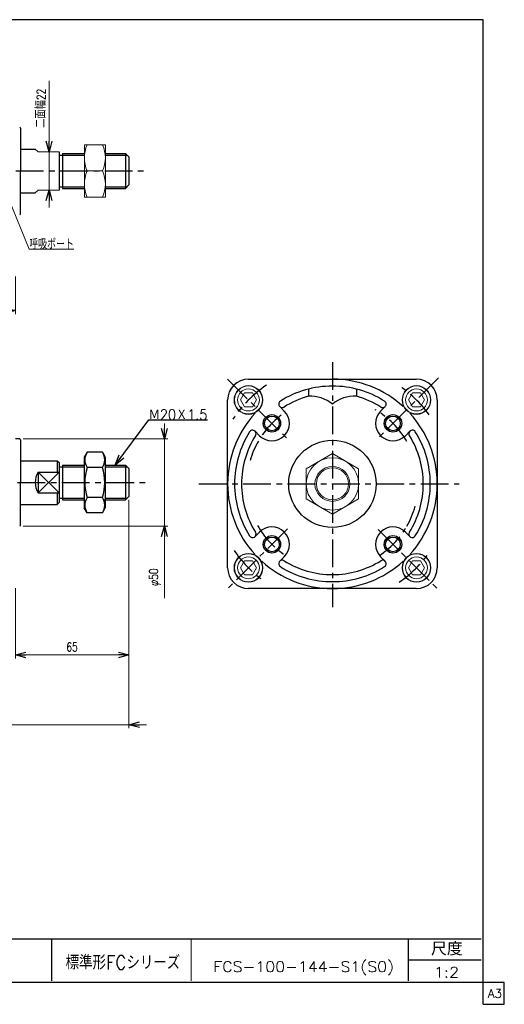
# Model space of a CAD drawing. Header units: millimetres. Extents: x -380 to 408, y -281 to 283.
# Tile 3 of 3: x 131 to 408, y -281 to 283. Entities that reach past the tile are written whole.
import ezdxf
from ezdxf.enums import TextEntityAlignment as Align

# ---------------------------------------------------------------- set-up
doc = ezdxf.new("R2010")
doc.units = ezdxf.units.MM
doc.header["$LTSCALE"] = 0.5
doc.linetypes.add('CENTER', pattern=[50.8, 31.75, -6.35, 6.35, -6.35])
doc.layers.add('ZUWAKU', color=7, linetype='Continuous')
doc.styles.add('FdaStyle0', font='txt.shx', dxfattribs={"width": 0.756757, "bigfont": 'bigfont'})
doc.dimstyles.new('DaDimRotatedStyle', dxfattribs={"dimtxt": 6, "dimasz": 6.000004, "dimexe": 2, "dimexo": 2, "dimgap": 2, "dimtad": 3, "dimdsep": 46, "dimtxsty": 'FdaStyle0', "dimblk1": 'OPEN30', "dimblk2": 'OPEN30', "dimsah": 1, "dimcen": 0.09, "dimclrd": 4, "dimclre": 4, "dimclrt": 4, "dimadec": 0, "dimazin": 2, "dimtfac": 1, "dimtdec": 4, "dimtmove": 0, "dimatfit": 0, "dimfxl": 1, "dimarcsym": 0})

# ---------------------------------------------------------------- blocks, each defined once
blk = doc.blocks.new('_OPEN30')
at = {"color": 0, "linetype": 'ByBlock', "lineweight": -2}
for p, q in [((-1, 0.267949), (0, 0)), ((0, 0), (-1, -0.267949)), ((0, 0), (-1, 0))]:
    blk.add_line(p, q, dxfattribs=at)
blk = doc.blocks.new('DC_GROUP_Φ100_3')
at = {"color": 4, "linetype": 'Continuous', "lineweight": 25}
for p, q in [((185.3, 28.34), (204.49, 54.21)), ((204.49, 54.21), (238.09, 54.21))]:
    blk.add_line(p, q, dxfattribs=at)
at = {"color": 4, "xscale": 6.000005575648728, "yscale": 5.999978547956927, "rotation": 233.4269690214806}
blk.add_blockref('_OPEN30', (185.3, 28.34), dxfattribs=at)
at = {"color": 4, "style": 'FdaStyle0', "width": 0.756757}
blk.add_text('Ｍ20Ｘ1.5', height=6, dxfattribs=at).set_placement((204.49, 54.21), (238.09, 54.21), align=Align.FIT)
blk = doc.blocks.new('DC_GROUP_Φ100_4')
at = {"color": 4, "linetype": 'Continuous', "lineweight": 13}
for p, q in [((259.26, 69.64), (256.95, 65.64)), ((263.88, 69.64), (259.26, 69.64)), ((266.19, 65.64), (263.88, 69.64)), ((256.95, 65.64), (259.26, 61.64)), ((263.88, 61.64), (266.19, 65.64)), ((259.26, 61.64), (263.88, 61.64))]:
    blk.add_line(p, q, dxfattribs=at)
for radius in [8.25, 8, 6.27]:
    blk.add_circle((261.57, 65.64), radius, dxfattribs=at)
blk = doc.blocks.new('DA_IMAGEDIMGROUP_1')
at = {"color": 4, "linetype": 'Continuous', "lineweight": 13}
for p, q in [((147.48, 248.49), (147.48, 207.8)), ((147.48, 185.8), (147.48, 207.8)), ((147.48, 175.8), (147.48, 185.8))]:
    blk.add_line(p, q, dxfattribs=at)
at = {"color": 4, "xscale": 6.000005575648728, "yscale": 5.999978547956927}
for p, rotation in [((147.48, 207.8), 270), ((147.48, 185.8), 90)]:
    blk.add_blockref('_OPEN30', p, dxfattribs=dict(at, rotation=rotation))
at = {"color": 4, "insert": (145.48, 221.49), "char_height": 5, "width": 31.25, "attachment_point": 7, "rotation": 90, "style": 'FdaStyle0'}
blk.add_mtext('\\T1.00;二面幅22', dxfattribs=at)
blk = doc.blocks.new('DC_GROUP_Φ100_5')
at = {"color": 4, "linetype": 'Continuous', "lineweight": 13}
for p, q in [((179.68, 211.8), (167.68, 211.8)), ((167.68, 211.8), (167.68, 181.8)), ((179.68, 181.8), (179.68, 211.8)), ((169.29, 196.8), (178.06, 196.8)), ((167.68, 181.8), (179.68, 181.8))]:
    blk.add_line(p, q, dxfattribs=at)
for centre, start, end in [((185.75, 204.3), 155.495, 204.505), ((161.61, 204.3), 335.495, 24.505), ((185.75, 189.3), 155.495, 204.505), ((161.61, 189.3), 335.495, 24.505)]:
    blk.add_arc(centre, 18.08, start, end, dxfattribs=at)
blk = doc.blocks.new('*D9')
at = {"color": 4, "linetype": 'Continuous', "lineweight": 13}
for p, q in [((114.17, 180.3), (114.17, 114.8)), ((128.17, 136.3), (128.17, 114.8)), ((114.17, 116.8), (128.17, 116.8))]:
    blk.add_line(p, q, dxfattribs=at)
at = {"color": 4, "xscale": 6.000005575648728, "yscale": 5.999978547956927}
for p, rotation in [((114.17, 116.8), 180), ((128.17, 116.8), 360)]:
    blk.add_blockref('_OPEN30', p, dxfattribs=dict(at, rotation=rotation))
at = {"color": 4, "insert": (121.17, 118.8), "char_height": 6, "width": 19.5, "attachment_point": 8, "style": 'FdaStyle0'}
blk.add_mtext('\\T1.00;14', dxfattribs=at)
blk = doc.blocks.new('DC_GROUP_Φ100_7')
at = {"color": 4, "linetype": 'Continuous', "lineweight": 13}
for p, q in [((119.49, 192.9), (136.11, 151.97)), ((136.11, 151.97), (161.71, 151.97))]:
    blk.add_line(p, q, dxfattribs=at)
at = {"color": 4, "xscale": 6.000005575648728, "yscale": 5.999978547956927, "rotation": 112.108149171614}
blk.add_blockref('_OPEN30', (119.49, 192.9), dxfattribs=at)
at = {"color": 4, "style": 'FdaStyle0', "width": 0.680851}
blk.add_text('呼吸ポート', height=6, dxfattribs=at).set_placement((136.11, 151.97), (161.71, 151.97), align=Align.FIT)
blk = doc.blocks.new('DC_GROUP_Φ100_11')
at = {"color": 4, "linetype": 'Continuous', "lineweight": 25}
for p, q in [((185.3, 28.34), (204.49, 54.21)), ((204.49, 54.21), (238.09, 54.21))]:
    blk.add_line(p, q, dxfattribs=at)
at = {"color": 4, "xscale": 6.000005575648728, "yscale": 5.999978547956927, "rotation": 233.4269690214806}
blk.add_blockref('_OPEN30', (185.3, 28.34), dxfattribs=at)
at = {"color": 4, "style": 'FdaStyle0', "width": 0.756757}
blk.add_text('Ｍ20Ｘ1.5', height=6, dxfattribs=at).set_placement((204.49, 54.21), (238.09, 54.21), align=Align.FIT)
blk = doc.blocks.new('DC_GROUP_Φ100_12')
at = {"color": 4, "linetype": 'Continuous', "lineweight": 13}
for p, q in [((259.26, 69.64), (256.95, 65.64)), ((263.88, 69.64), (259.26, 69.64)), ((266.19, 65.64), (263.88, 69.64)), ((256.95, 65.64), (259.26, 61.64)), ((263.88, 61.64), (266.19, 65.64)), ((259.26, 61.64), (263.88, 61.64))]:
    blk.add_line(p, q, dxfattribs=at)
for radius in [8.25, 8, 6.27]:
    blk.add_circle((261.57, 65.64), radius, dxfattribs=at)
blk = doc.blocks.new('DA_IMAGEDIMGROUP_2')
at = {"color": 4, "linetype": 'Continuous', "lineweight": 13}
for p, q in [((147.48, 248.49), (147.48, 207.8)), ((147.48, 185.8), (147.48, 207.8)), ((147.48, 175.8), (147.48, 185.8))]:
    blk.add_line(p, q, dxfattribs=at)
at = {"color": 4, "xscale": 6.000005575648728, "yscale": 5.999978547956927}
for p, rotation in [((147.48, 207.8), 270), ((147.48, 185.8), 90)]:
    blk.add_blockref('_OPEN30', p, dxfattribs=dict(at, rotation=rotation))
at = {"color": 4, "insert": (145.48, 221.49), "char_height": 5, "width": 31.25, "attachment_point": 7, "rotation": 90, "style": 'FdaStyle0'}
blk.add_mtext('\\T1.00;二面幅22', dxfattribs=at)
blk = doc.blocks.new('DC_GROUP_Φ100_14')
at = {"color": 4, "linetype": 'Continuous', "lineweight": 13}
for p, q in [((179.68, 211.8), (167.68, 211.8)), ((167.68, 211.8), (167.68, 181.8)), ((179.68, 181.8), (179.68, 211.8)), ((169.29, 196.8), (178.06, 196.8)), ((167.68, 181.8), (179.68, 181.8))]:
    blk.add_line(p, q, dxfattribs=at)
for centre, start, end in [((185.75, 204.3), 155.495, 204.505), ((161.61, 204.3), 335.495, 24.505), ((185.75, 189.3), 155.495, 204.505), ((161.61, 189.3), 335.495, 24.505)]:
    blk.add_arc(centre, 18.08, start, end, dxfattribs=at)
blk = doc.blocks.new('*D20')
at = {"color": 4, "linetype": 'Continuous', "lineweight": 13}
for p, q in [((114.17, 180.3), (114.17, 114.8)), ((128.17, 136.3), (128.17, 114.8)), ((114.17, 116.8), (128.17, 116.8))]:
    blk.add_line(p, q, dxfattribs=at)
at = {"color": 4, "xscale": 6.000005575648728, "yscale": 5.999978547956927}
for p, rotation in [((114.17, 116.8), 180), ((128.17, 116.8), 360)]:
    blk.add_blockref('_OPEN30', p, dxfattribs=dict(at, rotation=rotation))
at = {"color": 4, "insert": (121.17, 118.8), "char_height": 6, "width": 19.5, "attachment_point": 8, "style": 'FdaStyle0'}
blk.add_mtext('\\T1.00;14', dxfattribs=at)
blk = doc.blocks.new('DC_GROUP_Φ100_15')
at = {"color": 4, "linetype": 'Continuous', "lineweight": 13}
for p, q in [((119.49, 192.9), (136.11, 151.97)), ((136.11, 151.97), (161.71, 151.97))]:
    blk.add_line(p, q, dxfattribs=at)
at = {"color": 4, "xscale": 6.000005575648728, "yscale": 5.999978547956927, "rotation": 112.108149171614}
blk.add_blockref('_OPEN30', (119.49, 192.9), dxfattribs=at)
at = {"color": 4, "style": 'FdaStyle0', "width": 0.680851}
blk.add_text('呼吸ポート', height=6, dxfattribs=at).set_placement((136.11, 151.97), (161.71, 151.97), align=Align.FIT)
blk = doc.blocks.new('DC_GROUP_Φ100_19')
at = {"color": 4, "linetype": 'Continuous', "lineweight": 25}
for p, q in [((169.24, 35.66), (167.61, 32.84)), ((177.98, 35.66), (169.24, 35.66)), ((177.98, 35.66), (179.61, 32.84)), ((167.61, 32.84), (167.61, 3.84)), ((179.61, 32.84), (179.61, 3.84)), ((179.61, 32.84), (179.61, 3.84)), ((177.98, 27), (169.24, 27)), ((177.98, 9.68), (169.24, 9.68)), ((169.24, 1.02), (167.61, 3.84)), ((177.98, 1.02), (169.24, 1.02)), ((177.98, 1.02), (179.61, 3.84))]:
    blk.add_line(p, q, dxfattribs=at)
for centre, radius, start, end in [((175.57, 31.33), 7.67, 145.6111, 214.3889), ((171.65, 31.33), 7.67, 325.6111, 34.3889), ((196.56, 18.34), 28.66, 162.4111, 197.5889), ((150.66, 18.34), 28.66, 342.4111, 17.5889), ((175.57, 5.35), 7.67, 145.6111, 214.3889), ((171.65, 5.35), 7.67, 325.6111, 34.3889)]:
    blk.add_arc(centre, radius, start, end, dxfattribs=at)
blk = doc.blocks.new('DC_GROUP_Φ100_20')
at = {"color": 4, "linetype": 'Continuous', "lineweight": 13}
for p, q in [((259.26, -26.52), (256.95, -30.52)), ((263.88, -26.52), (259.26, -26.52)), ((266.19, -30.52), (263.88, -26.52)), ((256.95, -30.52), (259.26, -34.52)), ((263.88, -34.52), (266.19, -30.52)), ((259.26, -34.52), (263.88, -34.52))]:
    blk.add_line(p, q, dxfattribs=at)
for radius in [8.25, 8, 6.27]:
    blk.add_circle((261.57, -30.52), radius, dxfattribs=at)
blk = doc.blocks.new('DC_GROUP_Φ100_21')
at = {"color": 4, "linetype": 'Continuous', "lineweight": 13}
for p, q in [((355.43, -26.52), (353.12, -30.52)), ((360.05, -26.52), (355.43, -26.52)), ((362.36, -30.52), (360.05, -26.52)), ((353.12, -30.52), (355.43, -34.52)), ((360.05, -34.52), (362.36, -30.52)), ((355.43, -34.52), (360.05, -34.52))]:
    blk.add_line(p, q, dxfattribs=at)
for radius in [8.25, 8, 6.27]:
    blk.add_circle((357.74, -30.52), radius, dxfattribs=at)
blk = doc.blocks.new('DC_GROUP_Φ100_22')
at = {"color": 4, "linetype": 'Continuous', "lineweight": 13}
for p, q in [((355.43, 69.64), (353.12, 65.64)), ((360.05, 69.64), (355.43, 69.64)), ((362.36, 65.64), (360.05, 69.64)), ((353.12, 65.64), (355.43, 61.64)), ((360.05, 61.64), (362.36, 65.64)), ((355.43, 61.64), (360.05, 61.64))]:
    blk.add_line(p, q, dxfattribs=at)
for radius in [8.25, 8, 6.27]:
    blk.add_circle((357.74, 65.64), radius, dxfattribs=at)
blk = doc.blocks.new('DC_GROUP_Φ100_23')
at = {"color": 4, "linetype": 'Continuous', "lineweight": 13}
for p, q in [((309.65, 34.88), (294.65, 26.22)), ((324.65, 26.22), (309.65, 34.88)), ((294.65, 26.22), (294.65, 8.9)), ((324.65, 8.9), (324.65, 26.22)), ((294.65, 8.9), (309.65, 0.24)), ((309.65, 0.24), (324.65, 8.9))]:
    blk.add_line(p, q, dxfattribs=at)
for radius in [15, 10, 9.19]:
    blk.add_circle((309.65, 17.56), radius, dxfattribs=at)
blk = doc.blocks.new('DA_IMAGEDIMGROUP_3')
at = {"color": 4, "linetype": 'Continuous', "lineweight": 13}
for p, q in [((213.48, 52.18), (213.48, 43.34)), ((132.67, 43.34), (215.48, 43.34)), ((213.48, -6.66), (213.48, 43.34)), ((132.67, -6.66), (215.48, -6.66)), ((213.48, -47.9), (213.48, -6.66))]:
    blk.add_line(p, q, dxfattribs=at)
at = {"color": 4, "xscale": 6.000005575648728, "yscale": 5.999978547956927}
for p, rotation in [((213.48, 43.34), 270), ((213.48, -6.66), 90)]:
    blk.add_blockref('_OPEN30', p, dxfattribs=dict(at, rotation=rotation))
at = {"color": 4, "insert": (211.48, -30.9), "char_height": 5, "width": 21.25, "attachment_point": 9, "rotation": 90, "style": 'FdaStyle0'}
blk.add_mtext('\\T1.00;φ50', dxfattribs=at)
blk = doc.blocks.new('DA_IMAGEDIMGROUP_4')
at = {"color": 4, "linetype": 'Continuous', "lineweight": 13}
for p, q in [((193.17, 8.34), (193.17, -122.41)), ((-139.83, -42.16), (-139.83, -122.41)), ((-149.83, -120.41), (-139.83, -120.41)), ((-139.83, -120.41), (193.17, -120.41)), ((203.17, -120.41), (193.17, -120.41))]:
    blk.add_line(p, q, dxfattribs=at)
at = {"color": 4, "xscale": 6.000005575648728, "yscale": 5.999978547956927}
for p, rotation in [((-139.83, -120.41), 360), ((193.17, -120.41), 180)]:
    blk.add_blockref('_OPEN30', p, dxfattribs=dict(at, rotation=rotation))
at = {"color": 4, "insert": (26.67, -118.41), "char_height": 5, "width": 11.25, "attachment_point": 8, "style": 'FdaStyle0'}
blk.add_mtext('\\T1.00;B', dxfattribs=at)
blk = doc.blocks.new('*D34')
at = {"color": 4, "linetype": 'Continuous', "lineweight": 13}
for p, q in [((193.17, 8.34), (193.17, -82.39)), ((128.17, -42.16), (128.17, -82.39)), ((128.17, -80.39), (193.17, -80.39))]:
    blk.add_line(p, q, dxfattribs=at)
at = {"color": 4, "xscale": 6.000005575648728, "yscale": 5.999978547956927}
for p, rotation in [((128.17, -80.39), 180), ((193.17, -80.39), 360)]:
    blk.add_blockref('_OPEN30', p, dxfattribs=dict(at, rotation=rotation))
at = {"color": 4, "insert": (160.67, -78.39), "char_height": 5, "width": 16.25, "attachment_point": 8, "style": 'FdaStyle0'}
blk.add_mtext('\\T1.00;65', dxfattribs=at)
blk = doc.blocks.new('DC_GROUP_Φ100_26')
at = {"color": 4, "linetype": 'Continuous', "lineweight": 25}
for p, q in [((169.24, 35.66), (167.61, 32.84)), ((177.98, 35.66), (169.24, 35.66)), ((177.98, 35.66), (179.61, 32.84)), ((167.61, 32.84), (167.61, 3.84)), ((179.61, 32.84), (179.61, 3.84)), ((179.61, 32.84), (179.61, 3.84)), ((177.98, 27), (169.24, 27)), ((177.98, 9.68), (169.24, 9.68)), ((169.24, 1.02), (167.61, 3.84)), ((177.98, 1.02), (169.24, 1.02)), ((177.98, 1.02), (179.61, 3.84))]:
    blk.add_line(p, q, dxfattribs=at)
for centre, radius, start, end in [((175.57, 31.33), 7.67, 145.6111, 214.3889), ((171.65, 31.33), 7.67, 325.6111, 34.3889), ((196.56, 18.34), 28.66, 162.4111, 197.5889), ((150.66, 18.34), 28.66, 342.4111, 17.5889), ((175.57, 5.35), 7.67, 145.6111, 214.3889), ((171.65, 5.35), 7.67, 325.6111, 34.3889)]:
    blk.add_arc(centre, radius, start, end, dxfattribs=at)
blk = doc.blocks.new('DC_GROUP_Φ100_27')
at = {"color": 4, "linetype": 'Continuous', "lineweight": 13}
for p, q in [((259.26, -26.52), (256.95, -30.52)), ((263.88, -26.52), (259.26, -26.52)), ((266.19, -30.52), (263.88, -26.52)), ((256.95, -30.52), (259.26, -34.52)), ((263.88, -34.52), (266.19, -30.52)), ((259.26, -34.52), (263.88, -34.52))]:
    blk.add_line(p, q, dxfattribs=at)
for radius in [8.25, 8, 6.27]:
    blk.add_circle((261.57, -30.52), radius, dxfattribs=at)
blk = doc.blocks.new('DC_GROUP_Φ100_28')
at = {"color": 4, "linetype": 'Continuous', "lineweight": 13}
for p, q in [((355.43, -26.52), (353.12, -30.52)), ((360.05, -26.52), (355.43, -26.52)), ((362.36, -30.52), (360.05, -26.52)), ((353.12, -30.52), (355.43, -34.52)), ((360.05, -34.52), (362.36, -30.52)), ((355.43, -34.52), (360.05, -34.52))]:
    blk.add_line(p, q, dxfattribs=at)
for radius in [8.25, 8, 6.27]:
    blk.add_circle((357.74, -30.52), radius, dxfattribs=at)
blk = doc.blocks.new('DC_GROUP_Φ100_29')
at = {"color": 4, "linetype": 'Continuous', "lineweight": 13}
for p, q in [((355.43, 69.64), (353.12, 65.64)), ((360.05, 69.64), (355.43, 69.64)), ((362.36, 65.64), (360.05, 69.64)), ((353.12, 65.64), (355.43, 61.64)), ((360.05, 61.64), (362.36, 65.64)), ((355.43, 61.64), (360.05, 61.64))]:
    blk.add_line(p, q, dxfattribs=at)
for radius in [8.25, 8, 6.27]:
    blk.add_circle((357.74, 65.64), radius, dxfattribs=at)
blk = doc.blocks.new('DC_GROUP_Φ100_30')
at = {"color": 4, "linetype": 'Continuous', "lineweight": 13}
for p, q in [((309.65, 34.88), (294.65, 26.22)), ((324.65, 26.22), (309.65, 34.88)), ((294.65, 26.22), (294.65, 8.9)), ((324.65, 8.9), (324.65, 26.22)), ((294.65, 8.9), (309.65, 0.24)), ((309.65, 0.24), (324.65, 8.9))]:
    blk.add_line(p, q, dxfattribs=at)
for radius in [15, 10, 9.19]:
    blk.add_circle((309.65, 17.56), radius, dxfattribs=at)
blk = doc.blocks.new('DA_IMAGEDIMGROUP_5')
at = {"color": 4, "linetype": 'Continuous', "lineweight": 13}
for p, q in [((213.48, 52.18), (213.48, 43.34)), ((132.67, 43.34), (215.48, 43.34)), ((213.48, -6.66), (213.48, 43.34)), ((132.67, -6.66), (215.48, -6.66)), ((213.48, -47.9), (213.48, -6.66))]:
    blk.add_line(p, q, dxfattribs=at)
at = {"color": 4, "xscale": 6.000005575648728, "yscale": 5.999978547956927}
for p, rotation in [((213.48, 43.34), 270), ((213.48, -6.66), 90)]:
    blk.add_blockref('_OPEN30', p, dxfattribs=dict(at, rotation=rotation))
at = {"color": 4, "insert": (211.48, -30.9), "char_height": 5, "width": 21.25, "attachment_point": 9, "rotation": 90, "style": 'FdaStyle0'}
blk.add_mtext('\\T1.00;φ50', dxfattribs=at)
blk = doc.blocks.new('DA_IMAGEDIMGROUP_6')
at = {"color": 4, "linetype": 'Continuous', "lineweight": 13}
for p, q in [((193.17, 8.34), (193.17, -122.41)), ((-139.83, -42.16), (-139.83, -122.41)), ((-149.83, -120.41), (-139.83, -120.41)), ((-139.83, -120.41), (193.17, -120.41)), ((203.17, -120.41), (193.17, -120.41))]:
    blk.add_line(p, q, dxfattribs=at)
at = {"color": 4, "xscale": 6.000005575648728, "yscale": 5.999978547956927}
for p, rotation in [((-139.83, -120.41), 360), ((193.17, -120.41), 180)]:
    blk.add_blockref('_OPEN30', p, dxfattribs=dict(at, rotation=rotation))
at = {"color": 4, "insert": (26.67, -118.41), "char_height": 5, "width": 11.25, "attachment_point": 8, "style": 'FdaStyle0'}
blk.add_mtext('\\T1.00;B', dxfattribs=at)
blk = doc.blocks.new('*D47')
at = {"color": 4, "linetype": 'Continuous', "lineweight": 13}
for p, q in [((193.17, 8.34), (193.17, -82.39)), ((128.17, -42.16), (128.17, -82.39)), ((128.17, -80.39), (193.17, -80.39))]:
    blk.add_line(p, q, dxfattribs=at)
at = {"color": 4, "xscale": 6.000005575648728, "yscale": 5.999978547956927}
for p, rotation in [((128.17, -80.39), 180), ((193.17, -80.39), 360)]:
    blk.add_blockref('_OPEN30', p, dxfattribs=dict(at, rotation=rotation))
at = {"color": 4, "insert": (160.67, -78.39), "char_height": 5, "width": 16.25, "attachment_point": 8, "style": 'FdaStyle0'}
blk.add_mtext('\\T1.00;65', dxfattribs=at)

msp = doc.modelspace()

# ---------------------------------------------------------------- linework, layer by layer
at = {"color": 4, "linetype": 'Continuous', "lineweight": 25}
for p, q in [((131.168, 221.304), (131.168, 196.804)), ((131.168, 221.304), (131.168, 196.804)), ((131.168, 221.304), (131.168, 196.804)), ((131.168, 221.304), (131.168, 196.804)), ((131.168, 209.304), (139.595, 209.304)), ((131.168, 209.304), (139.595, 209.304)), ((153.168, 207.804), (153.168, 185.804)), ((153.168, 207.804), (153.168, 185.804)), ((153.168, 205.804), (155.168, 205.804)), ((153.168, 205.804), (155.168, 205.804)), ((155.168, 206.804), (155.168, 186.804)), ((155.168, 206.804), (167.61, 206.804)), ((155.168, 206.804), (155.168, 186.804)), ((155.168, 206.804), (167.61, 206.804)), ((155.168, 205.804), (167.61, 205.804)), ((155.168, 205.804), (167.61, 205.804)), ((179.61, 206.804), (191.168, 206.804)), ((179.61, 206.804), (191.168, 206.804)), ((179.61, 205.804), (192.168, 205.804)), ((179.61, 205.804), (192.168, 205.804)), ((193.168, 204.804), (191.168, 206.804)), ((191.168, 206.804), (191.168, 186.804)), ((193.168, 204.804), (191.168, 206.804)), ((191.168, 206.804), (191.168, 186.804)), ((193.168, 204.804), (193.168, 188.804)), ((193.168, 204.804), (193.168, 188.804)), ((131.168, 172.304), (131.168, 196.804)), ((131.168, 172.304), (131.168, 196.804)), ((153.168, 187.804), (155.168, 187.804)), ((153.168, 187.804), (155.168, 187.804)), ((155.168, 187.804), (167.61, 187.804)), ((155.168, 187.804), (167.61, 187.804)), ((155.168, 186.804), (167.61, 186.804)), ((155.168, 186.804), (167.61, 186.804)), ((179.61, 187.804), (192.168, 187.804)), ((179.61, 187.804), (192.168, 187.804)), ((179.677, 186.804), (191.168, 186.804)), ((179.677, 186.804), (191.168, 186.804)), ((193.168, 188.804), (191.168, 186.804)), ((193.168, 188.804), (191.168, 186.804)), ((131.168, 184.304), (139.595, 184.304)), ((131.168, 184.304), (139.595, 184.304)), ((261.654, 77.559), (309.654, 77.559)), ((261.654, 77.559), (309.654, 77.559)), ((309.9, 77.559), (357.654, 77.559)), ((309.9, 77.559), (357.654, 77.559)), ((295.954, 71.858), (295.954, 67.722)), ((295.954, 71.858), (295.954, 67.722)), ((323.354, 71.858), (323.354, 67.722)), ((323.354, 71.858), (323.354, 67.722)), ((249.654, 17.805), (249.654, 65.559)), ((249.654, 17.805), (249.654, 65.559)), ((369.654, 65.559), (369.654, 17.559)), ((369.654, 65.559), (369.654, 17.559)), ((279.496, 61.86), (282.077, 59.279)), ((279.496, 61.86), (282.077, 59.279)), ((339.812, 61.86), (337.231, 59.279)), ((339.812, 61.86), (337.231, 59.279)), ((265.354, 47.717), (267.935, 45.137)), ((265.354, 47.717), (267.935, 45.137)), ((353.954, 47.717), (351.373, 45.137)), ((353.954, 47.717), (351.373, 45.137)), ((130.668, 43.338), (128.168, 43.338)), ((130.668, 43.338), (128.168, 43.338)), ((130.668, 43.338), (128.168, 43.338)), ((130.668, 43.338), (128.168, 43.338)), ((131.168, 42.838), (131.168, 18.338)), ((131.168, 42.838), (131.168, 18.338)), ((131.168, 42.838), (131.168, 18.338)), ((131.168, 42.838), (131.168, 18.338)), ((131.168, 30.838), (152.168, 30.838)), ((131.168, 30.838), (152.168, 30.838)), ((152.168, 30.838), (153.168, 29.838)), ((152.168, 30.838), (152.168, 24.278)), ((152.168, 30.838), (153.168, 29.838)), ((152.168, 30.838), (152.168, 24.278)), ((153.168, 29.838), (153.168, 6.838)), ((153.168, 29.838), (153.168, 6.838)), ((155.168, 28.338), (167.61, 28.338)), ((155.168, 28.338), (167.61, 28.338)), ((155.168, 28.338), (155.168, 8.338)), ((155.168, 28.338), (155.168, 8.338)), ((179.61, 28.338), (191.168, 28.338)), ((179.61, 28.338), (191.168, 28.338)), ((193.168, 26.338), (191.168, 28.338)), ((193.168, 26.338), (191.168, 28.338)), ((191.168, 28.338), (191.168, 8.338)), ((191.168, 28.338), (191.168, 8.338)), ((141.168, 24.278), (153.168, 24.278)), ((141.168, 24.278), (153.168, 24.278)), ((141.168, 24.278), (141.168, 12.398)), ((141.168, 24.278), (153.168, 12.398)), ((153.168, 24.278), (141.168, 12.398)), ((141.168, 24.278), (141.168, 12.398)), ((141.168, 24.278), (153.168, 12.398)), ((153.168, 24.278), (141.168, 12.398)), ((153.168, 27.338), (155.168, 27.338)), ((153.168, 27.338), (155.168, 27.338)), ((155.168, 27.338), (167.61, 27.338)), ((155.168, 27.338), (167.61, 27.338)), ((179.61, 27.338), (192.168, 27.338)), ((179.61, 27.338), (192.168, 27.338)), ((193.168, 26.338), (193.168, 10.338)), ((193.168, 26.338), (193.168, 10.338)), ((131.168, -6.162), (131.168, 18.338)), ((131.168, -6.162), (131.168, 18.338)), ((249.654, -30.441), (249.654, 17.559)), ((249.654, -30.441), (249.654, 17.559)), ((369.654, 17.314), (369.654, -30.441)), ((369.654, 17.314), (369.654, -30.441)), ((141.168, 12.398), (153.168, 12.398)), ((141.168, 12.398), (153.168, 12.398)), ((152.168, 12.398), (152.168, 5.838)), ((152.168, 12.398), (152.168, 5.838)), ((131.168, 5.838), (152.168, 5.838)), ((131.168, 5.838), (152.168, 5.838)), ((152.168, 5.838), (153.168, 6.838)), ((152.168, 5.838), (153.168, 6.838)), ((153.168, 9.338), (155.168, 9.338)), ((153.168, 9.338), (155.168, 9.338)), ((155.168, 9.338), (167.61, 9.338)), ((155.168, 9.338), (167.61, 9.338)), ((155.168, 8.338), (167.61, 8.338)), ((155.168, 8.338), (167.61, 8.338)), ((178.714, 8.338), (191.168, 8.338)), ((178.714, 8.338), (191.168, 8.338)), ((179.61, 9.338), (192.168, 9.338)), ((179.61, 9.338), (192.168, 9.338)), ((193.168, 10.338), (191.168, 8.338)), ((193.168, 10.338), (191.168, 8.338)), ((265.354, -12.598), (267.935, -10.018)), ((265.354, -12.598), (267.935, -10.018)), ((353.954, -12.598), (351.373, -10.018)), ((353.954, -12.598), (351.373, -10.018)), ((279.496, -26.741), (282.077, -24.16)), ((279.496, -26.741), (282.077, -24.16)), ((339.812, -26.741), (337.231, -24.16)), ((339.812, -26.741), (337.231, -24.16)), ((309.409, -42.441), (261.654, -42.441)), ((309.409, -42.441), (261.654, -42.441)), ((357.654, -42.441), (309.654, -42.441)), ((357.654, -42.441), (309.654, -42.441))]:
    msp.add_line(p, q, dxfattribs=at)
at = {"color": 4, "linetype": 'Continuous', "lineweight": 13}
for p, q in [((141.168, 207.804), (139.595, 209.304)), ((141.168, 207.804), (139.595, 209.304)), ((153.168, 207.804), (141.168, 207.804)), ((153.168, 207.804), (141.168, 207.804)), ((141.168, 185.804), (139.595, 184.304)), ((141.168, 185.804), (139.595, 184.304)), ((153.168, 185.804), (141.168, 185.804)), ((153.168, 185.804), (141.168, 185.804))]:
    msp.add_line(p, q, dxfattribs=at)
at = {"color": 4, "linetype": 'CENTER', "lineweight": 25}
for p, q in [((-150.896, 196.804), (203.809, 196.804)), ((-150.896, 196.804), (203.809, 196.804)), ((309.654, 87.296), (309.654, -52.983)), ((309.654, 87.296), (309.654, -52.983)), ((249.627, 77.586), (284.117, 43.097)), ((249.627, 77.586), (284.117, 43.097)), ((370.324, 78.229), (335.657, 43.562)), ((370.324, 78.229), (335.657, 43.562)), ((-149.988, 18.338), (203.809, 18.338)), ((-149.988, 18.338), (203.809, 18.338)), ((233.184, 17.559), (382.096, 17.559)), ((233.184, 17.559), (382.096, 17.559)), ((283.877, -8.218), (249.654, -42.441)), ((283.877, -8.218), (249.654, -42.441)), ((335.729, -8.515), (369.654, -42.441)), ((335.729, -8.515), (369.654, -42.441))]:
    msp.add_line(p, q, dxfattribs=at)
at = {"color": 4, "linetype": 'Continuous', "lineweight": 25}
for centre, radius in [((275.006, 52.208), 5), ((275.006, 52.208), 5), ((275.006, 52.208), 4.2), ((275.006, 52.208), 4.2), ((344.302, 52.208), 5), ((344.302, 52.208), 5), ((344.302, 52.208), 4.2), ((344.302, 52.208), 4.2), ((309.654, 17.559), 25), ((309.654, 17.559), 25), ((275.006, -17.089), 5), ((275.006, -17.089), 5), ((275.006, -17.089), 4.2), ((275.006, -17.089), 4.2), ((344.302, -17.089), 5), ((344.302, -17.089), 5), ((344.302, -17.089), 4.2), ((344.302, -17.089), 4.2)]:
    msp.add_circle(centre, radius, dxfattribs=at)
for centre, radius, start, end in [((130.668, 221.304), 0.5, 360, 90), ((130.668, 221.304), 0.5, 360, 90), ((130.668, 221.304), 0.5, 360, 90), ((130.668, 221.304), 0.5, 360, 90), ((130.668, 172.304), 0.5, 270, 0), ((130.668, 172.304), 0.5, 270, 0), ((261.654, 65.559), 12, 90, 180), ((261.654, 65.559), 12, 90, 180), ((309.654, 17.559), 56, 90, 122.16041), ((309.654, 17.559), 56, 90, 122.16041), ((309.654, 17.559), 56, 57.83959, 90), ((309.654, 17.559), 56, 57.83959, 90), ((309.654, 17.559), 60, 47.57665, 89.76563), ((309.654, 17.559), 60, 47.57665, 89.76563), ((357.654, 65.559), 12, 0, 90), ((357.654, 65.559), 12, 0, 90), ((309.654, 17.559), 52, 105.27556, 122.16041), ((309.654, 17.559), 52, 105.27556, 122.16041), ((297.116, 47.756), 20, 51.01605, 93.32953), ((297.116, 47.756), 20, 51.01605, 93.32953), ((322.193, 47.756), 20, 86.67047, 128.98395), ((322.193, 47.756), 20, 86.67047, 128.98395), ((309.654, 17.559), 52, 57.83959, 74.72444), ((309.654, 17.559), 52, 57.83959, 74.72444), ((280.91, 63.274), 2, 122.16041, 302.16041), ((280.91, 63.274), 2, 122.16041, 302.16041), ((338.398, 63.274), 2, 237.83959, 57.83959), ((338.398, 63.274), 2, 237.83959, 57.83959), ((309.654, 17.559), 60, 137.57665, 179.76563), ((309.654, 17.559), 60, 137.57665, 179.76563), ((275.006, 52.208), 10, 225, 45), ((275.006, 52.208), 10, 225, 45), ((344.302, 52.208), 10, 135, 315), ((344.302, 52.208), 10, 135, 315), ((309.654, 17.559), 60, 0, 42.42335), ((309.654, 17.559), 60, 0, 42.42335), ((309.654, 17.559), 56, 147.83959, 180), ((309.654, 17.559), 56, 147.83959, 180), ((309.654, 17.559), 52, 147.83959, 180), ((309.654, 17.559), 52, 147.83959, 180), ((263.94, 46.303), 2, 327.83959, 147.83959), ((263.94, 46.303), 2, 327.83959, 147.83959), ((355.368, 46.303), 2, 32.16041, 212.16041), ((355.368, 46.303), 2, 32.16041, 212.16041), ((309.654, 17.559), 52, 0, 32.16041), ((309.654, 17.559), 52, 0, 32.16041), ((309.654, 17.559), 56, 0, 32.16041), ((309.654, 17.559), 56, 0, 32.16041), ((130.668, 42.838), 0.5, 360, 90), ((130.668, 42.838), 0.5, 360, 90), ((130.668, 42.838), 0.5, 360, 90), ((130.668, 42.838), 0.5, 360, 90), ((309.654, 17.559), 49, 149.91438, 164.19633), ((309.654, 17.559), 49, 149.91438, 164.19633), ((151.595, 18.338), 12, 150.33025, 209.66975), ((151.595, 18.338), 12, 150.33025, 209.66975), ((309.654, 17.559), 60, 180, 222.42335), ((309.654, 17.559), 60, 180, 222.42335), ((309.654, 17.559), 56, 180, 212.16041), ((309.654, 17.559), 56, 180, 212.16041), ((309.654, 17.559), 52, 180, 212.16041), ((309.654, 17.559), 52, 180, 212.16041), ((309.654, 17.559), 52, 327.83959, 360), ((309.654, 17.559), 52, 327.83959, 360), ((309.654, 17.559), 60, 317.57665, 359.76563), ((309.654, 17.559), 60, 317.57665, 359.76563), ((309.654, 17.559), 56, 327.83959, 360), ((309.654, 17.559), 56, 327.83959, 360), ((309.654, 17.559), 49, 330.28544, 344.86868), ((309.654, 17.559), 49, 330.28544, 344.86868), ((130.668, -6.162), 0.5, 270, 0), ((130.668, -6.162), 0.5, 270, 0), ((263.94, -11.184), 2, 212.16041, 32.16041), ((263.94, -11.184), 2, 212.16041, 32.16041), ((275.006, -17.089), 10, 315, 135), ((275.006, -17.089), 10, 315, 135), ((344.302, -17.089), 10, 45, 225), ((344.302, -17.089), 10, 45, 225), ((355.368, -11.184), 2, 147.83959, 327.83959), ((355.368, -11.184), 2, 147.83959, 327.83959), ((309.654, 17.559), 60, 227.57665, 269.76563), ((309.654, 17.559), 60, 227.57665, 269.76563), ((280.91, -28.155), 2, 57.83959, 237.83959), ((280.91, -28.155), 2, 57.83959, 237.83959), ((309.654, 17.559), 52, 237.83959, 270), ((309.654, 17.559), 52, 237.83959, 270), ((309.654, 17.559), 52, 270, 302.16041), ((309.654, 17.559), 52, 270, 302.16041), ((309.654, 17.559), 60, 270, 312.42335), ((309.654, 17.559), 60, 270, 312.42335), ((338.398, -28.155), 2, 302.16041, 122.16041), ((338.398, -28.155), 2, 302.16041, 122.16041), ((261.654, -30.441), 12, 180, 270), ((261.654, -30.441), 12, 180, 270), ((309.654, 17.559), 56, 237.83959, 270), ((309.654, 17.559), 56, 237.83959, 270), ((309.654, 17.559), 56, 270, 302.16041), ((309.654, 17.559), 56, 270, 302.16041), ((357.654, -30.441), 12, 270, 360), ((357.654, -30.441), 12, 270, 360)]:
    msp.add_arc(centre, radius, start, end, dxfattribs=at)
at = {"color": 4, "linetype": 'CENTER', "lineweight": 25}
for radius, start, end in [(68, 123.76225, 147.01796), (68, 123.76225, 147.01796), (68, 35.63092, 56.42583), (68, 35.63092, 56.42583), (49, 126.67309, 148.90521), (49, 126.67309, 148.90521), (49, 29.70803, 60.04185), (49, 29.70803, 60.04185), (49, 209.05433, 236.53462), (49, 209.05433, 236.53462), (49, 303.2866, 328.74767), (49, 303.2866, 328.74767), (68, 214.11193, 233.85732), (68, 214.11193, 233.85732), (68, 304.16893, 324.62568), (68, 304.16893, 324.62568)]:
    msp.add_arc((309.654, 17.559), radius, start, end, dxfattribs=at)
at = {"layer": 'ZUWAKU', "color": 5, "linetype": 'Continuous', "lineweight": 25}
for p, q in [((396, 283.453), (-380, 283.453)), ((396, -280.547), (396, 283.453)), ((408, -268.047), (-380, -268.047)), ((408, -280.547), (408, -268.047)), ((396, -280.547), (408, -280.547))]:
    msp.add_line(p, q, dxfattribs=at)
at = {"layer": 'ZUWAKU', "color": 4, "linetype": 'Continuous', "lineweight": 25}
for p, q in [((12.823, -243.024), (394.823, -243.024)), ((148.823, -243.024), (148.823, -267.024)), ((353.093, -267.024), (353.093, -243.024)), ((353.093, -255.024), (394.823, -255.024))]:
    msp.add_line(p, q, dxfattribs=at)
at = {"layer": 'ZUWAKU', "color": 4, "linetype": 'Continuous', "lineweight": 13}
msp.add_line((228.823, -243.024), (228.823, -267.024), dxfattribs=at)

# ---------------------------------------------------------------- block references
at = {"linetype": 'Continuous'}
for name in ['DA_IMAGEDIMGROUP_1', 'DA_IMAGEDIMGROUP_2', 'DC_GROUP_Φ100_5', 'DC_GROUP_Φ100_14', 'DC_GROUP_Φ100_7', 'DC_GROUP_Φ100_15', 'DC_GROUP_Φ100_4', 'DC_GROUP_Φ100_12', 'DC_GROUP_Φ100_22', 'DC_GROUP_Φ100_29', 'DC_GROUP_Φ100_3', 'DC_GROUP_Φ100_11', 'DA_IMAGEDIMGROUP_3', 'DA_IMAGEDIMGROUP_5', 'DC_GROUP_Φ100_19', 'DC_GROUP_Φ100_26', 'DC_GROUP_Φ100_23', 'DC_GROUP_Φ100_30', 'DA_IMAGEDIMGROUP_4', 'DA_IMAGEDIMGROUP_6', 'DC_GROUP_Φ100_20', 'DC_GROUP_Φ100_27', 'DC_GROUP_Φ100_21', 'DC_GROUP_Φ100_28']:
    msp.add_blockref(name, (0, 0), dxfattribs=at)

# ---------------------------------------------------------------- texts
at = {"color": 4, "style": 'FdaStyle0'}
for s, height, width, p, p2 in [('標準形FCシリーズ', 8, 0.727273, (156.944, -260.599), (222.544, -260.599)), ('標準形FCシリーズ', 8, 0.727273, (156.944, -260.599), (222.544, -260.599)), ('FCS-100-144-S1(S0)', 6, 0.8272, (241.473, -261.945), (344.873, -261.945)), ('1:2', 6, 0.8, (367.713, -265.219), (382.113, -265.219))]:
    msp.add_text(s, height=height, dxfattribs=dict(at, width=width)).set_placement(p, p2, align=Align.FIT)
at = {"layer": 'ZUWAKU', "color": 4, "style": 'FdaStyle0', "width": 0.749175}
msp.add_text('尺度', height=7.6, dxfattribs=at).set_placement((366.053, -252.584), (384.213, -252.584), align=Align.FIT)
at = {"layer": 'ZUWAKU', "color": 7, "style": 'FdaStyle0', "width": 0.8}
msp.add_text('A3', height=5, dxfattribs=at).set_placement((398.615, -276.797), (406.615, -276.797), align=Align.FIT)

# ---------------------------------------------------------------- dimensions: what is measured, and where the dimension line sits
at = {"linetype": 'Continuous', "lineweight": 13}
for base, p1, p2, override, picture, middle in [((128.168, 116.804), (114.168, 182.302), (128.168, 138.304), {"dimtxt": 6, "dimasz": 6.000004, "dimexe": 2, "dimexo": 2, "dimgap": 2, "dimtad": 3, "dimtih": 0, "dimtoh": 0, "dimdec": 2, "dimzin": 8, "dimtxsty": 'FdaStyle0', "dimblk1": 'OPEN30', "dimblk2": 'OPEN30', "dimsah": 1, "dimclrd": 4, "dimclre": 4, "dimclrt": 4, "dimazin": 2, "dimtofl": 1, "dimatfit": 0, "dimtolj": 0, "dimtzin": 8}, '*D9', (121.168, 116.804)), ((128.168, 116.804), (114.168, 182.302), (128.168, 138.304), {"dimtxt": 6, "dimasz": 6.000004, "dimexe": 2, "dimexo": 2, "dimgap": 2, "dimtad": 3, "dimtih": 0, "dimtoh": 0, "dimdec": 2, "dimzin": 8, "dimtxsty": 'FdaStyle0', "dimblk1": 'OPEN30', "dimblk2": 'OPEN30', "dimsah": 1, "dimclrd": 4, "dimclre": 4, "dimclrt": 4, "dimazin": 2, "dimtofl": 1, "dimatfit": 0, "dimtolj": 0, "dimtzin": 8}, '*D20', (121.168, 116.804)), ((193.168, -80.39), (128.168, -40.162), (193.168, 10.338), {"dimtxt": 5, "dimasz": 6.000004, "dimexe": 2, "dimexo": 2, "dimgap": 2, "dimtad": 3, "dimtih": 0, "dimtoh": 0, "dimdec": 2, "dimzin": 8, "dimtxsty": 'FdaStyle0', "dimblk1": 'OPEN30', "dimblk2": 'OPEN30', "dimsah": 1, "dimclrd": 4, "dimclre": 4, "dimclrt": 4, "dimazin": 2, "dimtofl": 1, "dimatfit": 0, "dimtolj": 0, "dimtzin": 8}, '*D34', (160.668, -80.39)), ((193.168, -80.39), (128.168, -40.162), (193.168, 10.338), {"dimtxt": 5, "dimasz": 6.000004, "dimexe": 2, "dimexo": 2, "dimgap": 2, "dimtad": 3, "dimtih": 0, "dimtoh": 0, "dimdec": 2, "dimzin": 8, "dimtxsty": 'FdaStyle0', "dimblk1": 'OPEN30', "dimblk2": 'OPEN30', "dimsah": 1, "dimclrd": 4, "dimclre": 4, "dimclrt": 4, "dimazin": 2, "dimtofl": 1, "dimatfit": 0, "dimtolj": 0, "dimtzin": 8}, '*D47', (160.668, -80.39))]:
    dim = msp.add_linear_dim(base=base, p1=p1, p2=p2, dimstyle='DaDimRotatedStyle', override=override, dxfattribs=at)
    dim.commit()
    dim.dimension.update_dxf_attribs({"geometry": picture, "text_midpoint": middle})

doc.saveas('drawing.dxf')
